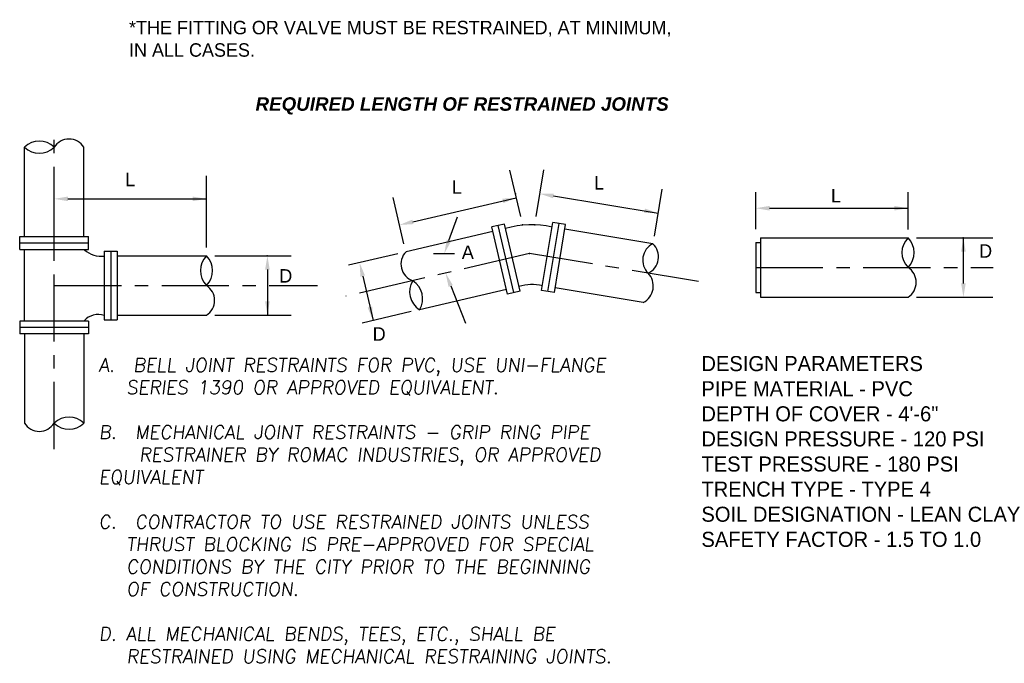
# Model space of a CAD drawing. Header units: feet. Extents: x 6 to 231, y 4 to 30.
# Tile 52 of 67: x 171.82 to 180.97, y 8.31 to 14.29. Entities that reach past the tile are written whole.
import ezdxf
from ezdxf.enums import TextEntityAlignment as Align

# ---------------------------------------------------------------- set-up
doc = ezdxf.new("R2010")
doc.units = ezdxf.units.FT
doc.header["$MEASUREMENT"] = 0
doc.linetypes.add('CENTER', pattern=[2, 1.25, -0.25, 0.25, -0.25])
for name, color, linetype in [('DETAIL', 50, 'Continuous'), ('PIPE', 1, 'Continuous'), ('text', 9, 'Continuous')]:
    doc.layers.add(name, color=color, linetype=linetype)
doc.styles.add('SLANTED', font='ROMANS.SHX', dxfattribs={"oblique": 7})
doc.styles.add('Slanted-Normal', font='font31.shx', dxfattribs={"height": 0.14})

msp = doc.modelspace()

# ---------------------------------------------------------------- linework, layer by layer
at = {"layer": 'DETAIL', "color": 160, "linetype": 'CENTER', "ltscale": 0.5}
for p, q in [((172.14158, 10.29982), (172.14158, 13.26799)), ((178.66358, 11.98847), (180.87058, 11.98847)), ((172.14158, 11.82103), (174.59057, 11.82103))]:
    msp.add_line(p, q, dxfattribs=at)
msp.add_lwpolyline([(178.1319, 11.85833), (176.56183, 12.11812), (174.85454, 11.72067)], dxfattribs=at)
at = {"layer": 'DETAIL', "color": 160, "linetype": 'ByBlock'}
msp.add_point((176.56183, 12.11812), dxfattribs=at)
at = {"layer": 'PIPE'}
for p, q in [((171.86508, 12.2771), (171.86508, 13.10662)), ((172.41809, 12.2771), (172.41809, 13.10662)), ((176.22048, 12.32255), (175.41257, 12.13447)), ((177.70762, 12.2088), (176.88923, 12.34421)), ((178.66374, 12.22053), (178.70819, 12.22053)), ((178.66374, 12.22053), (178.66374, 11.75642)), ((178.70819, 12.26498), (180.07935, 12.26498)), ((178.70819, 12.26498), (178.70819, 11.71197)), ((171.86508, 11.491), (171.86508, 12.1569)), ((172.72784, 12.09753), (173.55735, 12.09753)), ((176.34587, 11.78394), (175.53795, 11.59586)), ((177.61734, 11.6632), (176.79895, 11.79862)), ((178.66374, 11.75642), (178.70819, 11.75642)), ((178.70819, 11.71197), (180.07935, 11.71197)), ((172.72784, 11.54452), (173.55735, 11.54452)), ((171.86508, 11.3708), (171.86508, 10.54129)), ((172.41809, 11.3708), (172.41809, 10.54129))]:
    msp.add_line(p, q, dxfattribs=at)
for centre, radius, start, end in [((172.27983, 13.01927), 0.16353, 32.28419, 147.71581), ((172.00333, 12.9662), 0.19706, 45.445492, 134.554508), ((172.00333, 13.24656), 0.19672, 225.347781, 314.652219), ((176.58018, 11.55131), 0.83455, 76.807629, 106.901904), ((177.7841, 12.05601), 0.17086, 116.589597, 224.619936), ((177.59295, 12.08764), 0.16682, 294.633345, 46.576187), ((180.2193, 12.12673), 0.19672, 135.347781, 224.652219), ((179.93893, 12.12673), 0.19706, 315.445492, 44.554508), ((172.5809, 12.32884), 0.23619, 227.935828, 276.820671), ((173.6973, 11.95928), 0.19672, 135.347781, 224.652219), ((173.41693, 11.95928), 0.19706, 315.445492, 44.554508), ((175.52899, 12.01963), 0.16353, 135.388957, 250.820576), ((177.54087, 11.81599), 0.17086, 296.589597, 44.619936), ((179.99201, 11.85022), 0.16353, 302.28419, 57.71581), ((173.47001, 11.68277), 0.16353, 302.28419, 57.71581), ((175.64337, 11.76235), 0.19706, 148.550258, 237.659275), ((175.37031, 11.69879), 0.19672, 328.452548, 57.756985), ((176.58487, 11.40648), 0.42269, 76.942738, 106.766794), ((172.55162, 11.37421), 0.17734, 71.732785, 138.317216), ((172.00333, 10.62863), 0.16353, 212.28419, 327.71581), ((172.27983, 10.40134), 0.19672, 45.347781, 134.652219), ((172.27983, 10.68171), 0.19706, 225.445492, 314.554508)]:
    msp.add_arc(centre, radius, start, end, dxfattribs=at)
at = {"layer": 'text', "color": 0, "linetype": 'ByBlock'}
msp.add_line((172.14158, 12.06912), (172.14158, 12.84047), dxfattribs=at)
at = {"layer": 'text', "color": 9, "linetype": 'ByBlock'}
for p, q in [((173.55735, 12.17566), (173.55735, 12.84047)), ((176.47845, 12.46209), (176.37839, 12.89189)), ((176.62161, 12.46107), (176.69279, 12.89658)), ((175.39188, 12.20915), (175.29183, 12.63894)), ((177.72262, 12.28112), (177.7938, 12.71663)), ((178.66358, 12.34337), (178.66358, 12.69019)), ((180.07935, 12.3431), (180.07935, 12.69019)), ((180.15748, 12.26498), (180.86832, 12.26498)), ((173.63548, 12.09753), (174.34632, 12.09753)), ((175.33648, 12.11676), (174.87921, 12.01031)), ((175.66818, 12.11812), (175.86336, 12.11812)), ((180.15748, 11.71197), (180.86832, 11.71197)), ((173.63548, 11.54452), (174.34632, 11.54452)), ((175.46186, 11.57815), (175.00459, 11.4717))]:
    msp.add_line(p, q, dxfattribs=at)
at = {"layer": 'text'}
for p, q in [((175.47651, 12.41267), (176.43785, 12.63646)), ((176.78328, 12.65312), (177.7574, 12.49392)), ((172.27015, 12.62651), (173.55735, 12.62651)), ((175.81156, 12.23908), (175.8908, 12.45908)), ((178.79215, 12.53932), (180.07935, 12.53932)), ((180.59451, 11.84054), (180.59451, 12.26498)), ((174.12396, 11.96896), (174.12396, 11.54452)), ((175.00991, 11.90873), (175.10614, 11.49534)), ((175.82795, 11.8167), (175.96486, 11.4701)), ((174.12396, 11.54452), (174.25253, 11.54452))]:
    msp.add_line(p, q, dxfattribs=at)
at = {"layer": 'text', "color": 11}
for p, q in [((176.32758, 12.39263), (176.21051, 12.36538)), ((176.35584, 11.74111), (176.21051, 12.36538)), ((176.41437, 11.75474), (176.26905, 12.37901)), ((176.47291, 11.76837), (176.32758, 12.39263)), ((176.67319, 11.77485), (176.77782, 12.40721)), ((176.73248, 11.76504), (176.83712, 12.3974)), ((176.89641, 12.38759), (176.77782, 12.40721)), ((176.79178, 11.75523), (176.89641, 12.38759)), ((171.8211, 12.2771), (172.46206, 12.2771)), ((171.8211, 12.1569), (171.8211, 12.2771)), ((172.46206, 12.1569), (172.46206, 12.2771)), ((171.8211, 12.217), (172.46206, 12.217)), ((171.8211, 12.1569), (172.46206, 12.1569)), ((172.60764, 12.14151), (172.72784, 12.14151)), ((172.60764, 12.14151), (172.60764, 11.50055)), ((172.66774, 12.14151), (172.66774, 11.50055)), ((172.72784, 12.14151), (172.72784, 11.50055)), ((176.47291, 11.76837), (176.35584, 11.74111)), ((176.79178, 11.75523), (176.67319, 11.77485)), ((172.46206, 11.491), (171.8211, 11.491)), ((171.8211, 11.491), (171.8211, 11.3708)), ((172.46206, 11.491), (172.46206, 11.3708)), ((172.60764, 11.50055), (172.72784, 11.50055)), ((172.46206, 11.4309), (171.8211, 11.4309)), ((172.46206, 11.3708), (171.8211, 11.3708))]:
    msp.add_line(p, q, dxfattribs=at)
at = {"layer": 'text', "color": 9, "linetype": 'ByBlock'}
for p in [(176.42941, 12.67275), (180.59188, 12.26498), (180.59188, 12.26498), (174.12132, 12.09753), (174.12132, 12.09753)]:
    msp.add_point(p, dxfattribs=at)
at = {"layer": 'text', "color": 0, "linetype": 'ByBlock'}
for p in [(176.49616, 12.386), (176.60901, 12.38396)]:
    msp.add_point(p, dxfattribs=at)
at = {"layer": 'text'}
for points in [[(172.27015, 12.60508), (172.27015, 12.64794), (172.14158, 12.62651)], [(173.42878, 12.60508), (173.42878, 12.64794), (173.55735, 12.62651)], [(176.31749, 12.58644), (176.30777, 12.62818), (176.43785, 12.63646)], [(176.77982, 12.63198), (176.78673, 12.67427), (176.65639, 12.67386)], [(178.79215, 12.51789), (178.79215, 12.56074), (178.66358, 12.53932)], [(179.95078, 12.51789), (179.95078, 12.56074), (180.07935, 12.53932)], [(177.62706, 12.49351), (177.63397, 12.53581), (177.7574, 12.49392)], [(175.48137, 12.3918), (175.47165, 12.43354), (175.35129, 12.38352)], [(175.83172, 12.23182), (175.7914, 12.24634), (175.768, 12.11812)], [(180.57308, 12.13641), (180.61594, 12.13641), (180.59451, 12.26498)], [(174.10253, 11.96896), (174.14539, 11.96896), (174.12396, 12.09753)], [(174.98904, 11.90387), (175.03078, 11.91359), (174.98076, 12.03395)], [(175.80802, 11.80883), (175.84788, 11.82457), (175.78071, 11.93628)], [(180.61594, 11.84054), (180.57308, 11.84054), (180.59451, 11.71197)], [(174.10253, 11.67309), (174.14539, 11.67309), (174.12396, 11.54452)], [(175.05612, 11.6157), (175.09786, 11.62542), (175.10614, 11.49534)]]:
    msp.add_solid(points, dxfattribs=at)

# ---------------------------------------------------------------- texts
at = {"layer": 'text', "color": 9, "linetype": 'ByBlock', "style": 'Slanted-Normal'}
for s, p in [('L', (172.84947, 12.80649)), ('L', (177.207, 12.77557)), ('L', (175.88612, 12.7373)), ('L', (179.41017, 12.65625)), ('A', (175.98717, 12.13033)), ('D', (180.80085, 12.14191)), ('D', (174.29478, 11.91079)), ('D', (175.1631, 11.37013))]:
    msp.add_text(s, height=0.125, dxfattribs=at).set_placement(p, align=Align.MIDDLE_CENTER)
at = {"layer": 'text', "attachment_point": 1}
for s, insert, char_height, width, style in [('*THE FITTING OR VALVE MUST BE RESTRAINED, AT MINIMUM, \\PIN ALL CASES. ', (172.83753, 14.28131), 0.125, 7.4049488, 'Slanted-Normal'), ('DESIGN PARAMETERS\\PPIPE MATERIAL - PVC\\PDEPTH OF COVER - 4\'-6"\\PDESIGN PRESSURE - 120 PSI\\PTEST PRESSURE - 180 PSI\\PTRENCH TYPE - TYPE 4\\PSOIL DESIGNATION - LEAN CLAY\\PSAFETY FACTOR - 1.5 TO 1.0', (178.15859, 11.16499), 0.14, 3.155294, 'Slanted-Normal'), ('A.  BELL JOINT RESTRAINTS FOR PVC, USE UNI-FLANGE \\P   SERIES 1390 OR APPROVED EQUIVALENT.\\P\\PB.  MECHANICAL JOINT RESTRAINTS - GRIP RING PIPE \\P\\pxt2,3;   ^IRESTRAINER BY ROMAC INDUSTRIES, OR APPROVED ^I  EQUIVALENT\\P\\ptz;\\PC.  CONTRACTOR TO USE RESTRAINED JOINTS UNLESS \\P   THRUST BLOCKING IS PRE-APPROVED FOR SPECIAL \\P   CONDITIONS BY THE CITY PRIOR TO THE BEGINNING \\P   OF CONSTRUCTION.\\P\\PD. ALL MECHANICAL BENDS, TEES, ETC., SHALL BE \\P   RESTRAINED USING MECHANICAL RESTRAINING JOINTS.', (172.55588, 11.1449), 0.125, 5.5556045, 'SLANTED')]:
    msp.add_mtext(s, dxfattribs=dict(at, insert=insert, char_height=char_height, width=width, style=style))
at = {"layer": 'text', "color": 3, "linetype": 'Continuous', "insert": (175.93414, 13.57072), "char_height": 0.125, "width": 9.4705343, "attachment_point": 2, "style": 'Slanted-Normal'}
msp.add_mtext('{\\fArial|b1|i1|c0|p34;REQUIRED LENGTH OF RESTRAINED JOINTS}', dxfattribs=at)

doc.saveas('drawing.dxf')
